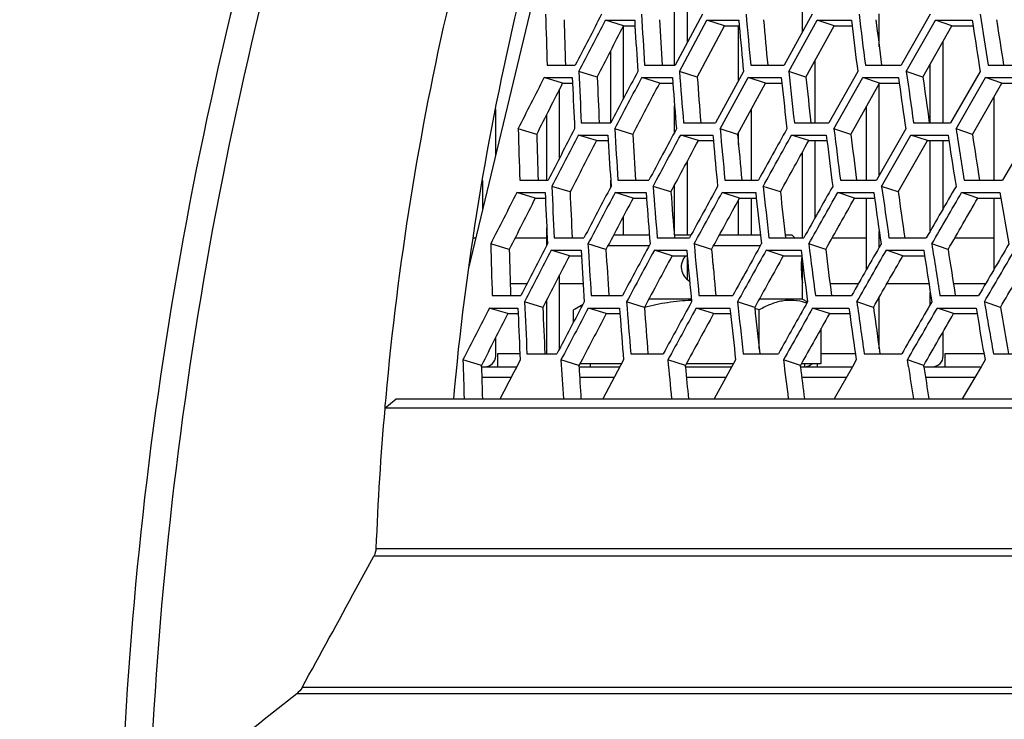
# Model space of a CAD drawing. Header units: millimetres. Extents: x 0 to 420, y 0 to 297.
# Tile 6 of 150: x 65.04 to 74.22, y 71.94 to 78.46. Entities that reach past the tile are written whole.
import ezdxf

# ---------------------------------------------------------------- set-up
doc = ezdxf.new("R2010")
doc.units = ezdxf.units.MM
doc.header["$LTSCALE"] = 23.1
doc.layers.get('0').update_dxf_attribs({"linetype": 'CONTINUOUS'})
for name, color, linetype in [('02___PRT_ALL_AXES', 7, 'CONTINUOUS'), ('06___PRT_ALL_SURFS', 7, 'CONTINUOUS'), ('DIM_PILOTEES', 7, 'CONTINUOUS')]:
    doc.layers.add(name, color=color, linetype=linetype)
doc.styles.get("Standard").update_dxf_attribs({"font": 'txt', "width": 0.7})
doc.dimstyles.new('DIMSTYLE_2', dxfattribs={"dimtxt": 2.5, "dimasz": 3.5, "dimexe": 2, "dimexo": 0, "dimtad": 1, "dimdec": 0, "dimlfac": 5, "dimdsep": 46, "dimtxsty": 'Standard', "dimblk": '_FILLED', "dimblk1": '_FILLED', "dimblk2": '_FILLED', "dimcen": 0, "dimazin": 2, "dimtp": 0.8, "dimtm": 0.8, "dimtfac": 1, "dimtdec": 0, "dimtofl": 0, "dimtmove": 0, "dimatfit": 3, "dimldrblk": '_FILLED', "dimfxl": 0, "dimtolj": 1, "dimarcsym": 0})
doc.dimstyles.new('DIMSTYLE_4', dxfattribs={"dimtxt": 2.5, "dimasz": 3.5, "dimexe": 2, "dimexo": 0, "dimtad": 1, "dimdec": 0, "dimlfac": 5, "dimdsep": 46, "dimtxsty": 'Standard', "dimblk": '_FILLED', "dimblk1": '_FILLED', "dimblk2": '_FILLED', "dimcen": 0, "dimazin": 2, "dimtp": 0.5, "dimtm": 0.5, "dimtfac": 1, "dimtdec": 0, "dimtofl": 0, "dimtmove": 0, "dimatfit": 3, "dimldrblk": '_FILLED', "dimfxl": 0, "dimtolj": 1, "dimarcsym": 0})
doc.dimstyles.new('DIMSTYLE_5', dxfattribs={"dimtxt": 2.5, "dimasz": 3.5, "dimexe": 2, "dimexo": 0, "dimtad": 1, "dimdec": 1, "dimlfac": 5, "dimdsep": 46, "dimtxsty": 'Standard', "dimblk": '_FILLED', "dimblk1": '_FILLED', "dimblk2": '_FILLED', "dimcen": 0, "dimazin": 2, "dimtp": 0.3, "dimtm": 0.3, "dimtfac": 1, "dimtdec": 1, "dimtofl": 0, "dimtmove": 0, "dimatfit": 3, "dimldrblk": '_FILLED', "dimfxl": 0, "dimtolj": 1, "dimarcsym": 0})

# ---------------------------------------------------------------- blocks, each defined once
blk = doc.blocks.new('_FILLED')
at = {"color": 0, "linetype": 'ByBlock'}
blk.add_solid([(0, 0), (-1, 0.1429), (-1, -0.1429)], dxfattribs=at)
blk = doc.blocks.new('*D5')
at = {"layer": 'DIM_PILOTEES', "color": 2, "linetype": 'Continuous'}
for p, q in [((103.5571, 103.858), (38.5903, 103.858)), ((40.5903, 103.858), (40.5903, 68.4239)), ((40.5903, 32.9897), (40.5903, 68.4239)), ((103.5571, 32.9897), (38.5903, 32.9897))]:
    blk.add_line(p, q, dxfattribs=at)
at = {"layer": 'DIM_PILOTEES', "color": 2, "linetype": 'Continuous', "xscale": 3.5, "yscale": 3.5, "zscale": 3.5}
for p, rotation in [((40.5903, 103.858), 90), ((40.5903, 32.9897), 270)]:
    blk.add_blockref('_FILLED', p, dxfattribs=dict(at, rotation=rotation))
at = {"layer": 'DIM_PILOTEES', "color": 2, "linetype": 'Continuous', "insert": (37.4653, 68.4239), "char_height": 2.5, "width": 8.303571, "attachment_point": 2, "rotation": 90, "line_spacing_factor": 0.9}
blk.add_mtext('{\\ftxt;\\W0.0001;\\H0.0001;\\~}{\\ftxt;\\W2.2142857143;\\H2.5; }{\\ftxt;\\W0.0001;\\H0.0001;\\~}', dxfattribs=at)
blk = doc.blocks.new('*D6')
at = {"layer": 'DIM_PILOTEES', "color": 2, "linetype": 'Continuous'}
for p, q in [((55.0188, 68.4239), (55.0188, 114.3385)), ((152.0954, 68.4239), (152.0954, 114.3385)), ((55.0188, 112.3385), (103.5571, 112.3385)), ((152.0954, 112.3385), (103.5571, 112.3385))]:
    blk.add_line(p, q, dxfattribs=at)
at = {"layer": 'DIM_PILOTEES', "color": 2, "linetype": 'Continuous', "xscale": 3.5, "yscale": 3.5, "zscale": 3.5, "rotation": 180}
blk.add_blockref('_FILLED', (55.0188, 112.3385), dxfattribs=at)
at = {"layer": 'DIM_PILOTEES', "color": 2, "linetype": 'Continuous', "xscale": 3.5, "yscale": 3.5, "zscale": 3.5}
blk.add_blockref('_FILLED', (152.0954, 112.3385), dxfattribs=at)
at = {"layer": 'DIM_PILOTEES', "color": 2, "linetype": 'Continuous', "insert": (103.8477, 115.4635), "char_height": 2.5, "width": 8.571429, "attachment_point": 2, "line_spacing_factor": 0.9}
blk.add_mtext('{\\ftxt;\\W0.0001;\\H0.0001;\\~}{\\ftxt;\\W2.2857142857;\\H2.5; }{\\ftxt;\\W0.0001;\\H0.0001;\\~}', dxfattribs=at)
blk = doc.blocks.new('*D7')
at = {"layer": 'DIM_PILOTEES', "color": 2, "linetype": 'Continuous'}
for p, q in [((55.0188, 68.4239), (55.0188, 109.4542)), ((61.7571, 82.6039), (61.7571, 109.4542)), ((55.0188, 107.4542), (44.4467, 107.4542)), ((44.4467, 107.4542), (58.3879, 107.4542)), ((69.2571, 107.4542), (58.3879, 107.4542)), ((61.7571, 107.4542), (69.2571, 107.4542))]:
    blk.add_line(p, q, dxfattribs=at)
at = {"layer": 'DIM_PILOTEES', "color": 2, "linetype": 'Continuous', "xscale": 3.5, "yscale": 3.5, "zscale": 3.5}
blk.add_blockref('_FILLED', (55.0188, 107.4542), dxfattribs=at)
at = {"layer": 'DIM_PILOTEES', "color": 2, "linetype": 'Continuous', "xscale": 3.5, "yscale": 3.5, "zscale": 3.5, "rotation": 180}
blk.add_blockref('_FILLED', (61.7571, 107.4542), dxfattribs=at)
at = {"layer": 'DIM_PILOTEES', "color": 2, "linetype": 'Continuous', "insert": (51.411, 110.5792), "char_height": 2.5, "width": 10.446429, "attachment_point": 3, "line_spacing_factor": 0.9}
blk.add_mtext('{\\ftxt;\\W0.0001;\\H0.0001;\\~}{\\ftxt;\\W2.7857142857;\\H2.5; }{\\ftxt;\\W0.0001;\\H0.0001;\\~}', dxfattribs=at)

msp = doc.modelspace()

# ---------------------------------------------------------------- linework, layer by layer
at = {"color": 7, "linetype": 'Continuous'}
for p, q in [((70.4228, 81.1321), (69.2239, 76.1422)), ((71.2651, 78.2445), (71.2651, 78.934)), ((72.3371, 78.3434), (72.3371, 78.934)), ((71.1451, 78.0322), (71.1451, 78.7266)), ((71.4066, 78.509), (71.1517, 78.0322)), ((72.4286, 78.509), (72.1653, 78.0322)), ((73.0531, 78.2039), (73.0531, 78.5127)), ((73.5281, 78.509), (73.257, 78.0322)), ((70.6691, 78.4001), (70.4995, 78.4518)), ((70.4995, 78.4518), (70.7728, 78.4518)), ((70.6691, 77.7237), (70.6691, 78.4001)), ((70.7728, 78.4518), (70.7758, 78.4001)), ((71.1908, 77.9749), (71.4463, 78.4518)), ((71.6111, 78.4001), (71.4463, 78.4518)), ((71.4463, 78.4518), (71.7436, 78.4518)), ((71.7411, 77.89), (71.7411, 78.4001)), ((71.7436, 78.4518), (71.7482, 78.4001)), ((72.2091, 77.9749), (72.4729, 78.4518)), ((72.6325, 78.4001), (72.4729, 78.4518)), ((72.4729, 78.4518), (72.7935, 78.4518)), ((72.7935, 78.4518), (72.7998, 78.4001)), ((73.3053, 77.9749), (73.5769, 78.4518)), ((73.7309, 78.4001), (73.5769, 78.4518)), ((73.5769, 78.4518), (73.92, 78.4518)), ((73.92, 78.4518), (73.9279, 78.4001)), ((73.6491, 77.4976), (73.6491, 78.256)), ((70.5491, 77.4976), (70.5491, 78.1674)), ((69.9568, 78.0322), (70.2186, 78.0322)), ((70.8654, 78.0322), (71.1517, 78.0322)), ((71.8553, 78.0322), (72.1653, 78.0322)), ((72.4571, 77.4976), (72.4571, 78.0821)), ((72.9241, 78.0322), (73.257, 78.0322)), ((73.5291, 77.4976), (73.5291, 78.0445)), ((74.0691, 78.0322), (74.4241, 78.0322)), ((70.4233, 77.9232), (70.253, 77.9749)), ((71.3563, 77.9232), (71.1908, 77.9749)), ((71.7874, 77.9749), (71.5275, 77.4976)), ((72.3695, 77.9232), (72.2091, 77.9749)), ((72.8524, 77.9749), (72.5844, 77.4976)), ((73.4602, 77.9232), (73.3053, 77.9749)), ((73.9938, 77.9749), (73.7184, 77.4976)), ((70.1013, 77.8659), (69.9295, 77.9177)), ((69.9295, 77.9177), (70.1915, 77.9177)), ((70.1915, 77.9177), (70.1937, 77.8659)), ((71.0061, 77.8659), (70.8389, 77.9177)), ((70.8389, 77.9177), (71.1253, 77.9177)), ((71.1253, 77.9177), (71.1292, 77.8659)), ((71.1253, 77.9177), (71.1292, 77.8659)), ((71.5691, 77.4403), (71.8296, 77.9177)), ((71.9918, 77.8659), (71.8296, 77.9177)), ((71.8296, 77.9177), (72.1398, 77.9177)), ((72.1398, 77.9177), (72.1453, 77.8659)), ((72.6307, 77.4403), (72.8992, 77.9177)), ((73.056, 77.8659), (72.8992, 77.9177)), ((72.8992, 77.9177), (73.2324, 77.9177)), ((73.0531, 77.0085), (73.0531, 77.8606)), ((73.2324, 77.9177), (73.2395, 77.8659)), ((73.7692, 77.4403), (74.0451, 77.9177)), ((74.1962, 77.8659), (74.0451, 77.9177)), ((74.0451, 77.9177), (74.4004, 77.9177)), ((70.0731, 77.1703), (70.0731, 77.8102)), ((74.1251, 76.9621), (74.1251, 77.7426)), ((69.4771, 77.1958), (69.4771, 77.6223)), ((69.9531, 76.9621), (69.9531, 77.5734)), ((71.1451, 77.4089), (71.1451, 77.6562)), ((71.8611, 76.9621), (71.8611, 77.6257)), ((72.9331, 76.9621), (72.9331, 77.6467)), ((70.2751, 77.4976), (70.5502, 77.4976)), ((71.2282, 77.4976), (71.5275, 77.4976)), ((72.2617, 77.4976), (72.5844, 77.4976)), ((73.373, 77.4976), (73.7184, 77.4976)), ((69.8596, 77.3885), (69.6871, 77.4403)), ((70.7551, 77.3885), (70.5871, 77.4403)), ((71.7322, 77.3885), (71.5691, 77.4403)), ((71.7411, 77.2909), (71.7411, 77.4049)), ((72.7884, 77.3885), (72.6307, 77.4403)), ((73.2993, 77.4403), (73.0267, 76.9621)), ((73.9212, 77.3885), (73.7692, 77.4403)), ((74.4823, 77.4403), (74.2025, 76.9621)), ((70.4177, 77.3312), (70.2481, 77.3829)), ((70.2481, 77.3829), (70.5234, 77.3829)), ((70.5234, 77.3829), (70.5265, 77.3312)), ((71.3668, 77.3312), (71.202, 77.3829)), ((71.202, 77.3829), (71.5015, 77.3829)), ((71.5015, 77.3829), (71.5062, 77.3312)), ((72.3959, 77.3312), (72.2363, 77.3829)), ((72.2363, 77.3829), (72.5593, 77.3829)), ((72.4571, 76.6168), (72.4571, 77.3312)), ((72.5593, 77.3829), (72.5656, 77.3312)), ((73.0754, 76.9046), (73.3485, 77.3829)), ((73.5025, 77.3312), (73.3485, 77.3829)), ((73.3485, 77.3829), (73.6942, 77.3829)), ((73.5291, 76.4896), (73.5291, 77.3312)), ((73.6491, 76.6973), (73.6491, 77.3312)), ((73.6942, 77.3829), (73.7022, 77.3312)), ((72.3371, 76.4251), (72.3371, 77.2249)), ((71.2651, 76.4539), (71.2651, 77.1415)), ((69.3571, 76.6964), (69.3571, 76.9599)), ((69.7018, 76.9621), (69.9655, 76.9621)), ((70.5491, 76.8977), (70.5491, 76.9622)), ((70.6172, 76.9621), (70.9056, 76.9621)), ((71.6145, 76.9621), (71.9268, 76.9621)), ((72.6912, 76.9621), (73.0267, 76.9621)), ((73.8448, 76.9621), (74.2025, 76.9621)), ((69.8462, 76.7954), (69.6744, 76.8471)), ((69.6744, 76.8471), (69.9384, 76.8471)), ((69.9384, 76.8471), (69.9406, 76.7954)), ((70.1705, 76.8528), (70.0002, 76.9046)), ((70.7578, 76.7954), (70.5905, 76.8471)), ((70.5905, 76.8471), (70.8791, 76.8471)), ((70.8791, 76.8471), (70.883, 76.7954)), ((71.1106, 76.8528), (70.945, 76.9046)), ((71.1451, 76.4539), (71.1451, 76.9173)), ((71.7509, 76.7954), (71.5886, 76.8471)), ((71.5886, 76.8471), (71.9012, 76.8471)), ((71.9012, 76.8471), (71.9067, 76.7954)), ((72.1314, 76.8528), (71.9709, 76.9046)), ((72.8231, 76.7954), (72.6662, 76.8471)), ((72.6662, 76.8471), (73.0019, 76.8471)), ((73.0019, 76.8471), (73.0091, 76.7954)), ((73.2303, 76.8528), (73.0754, 76.9046)), ((73.9718, 76.7954), (73.8207, 76.8471)), ((73.8207, 76.8471), (74.1787, 76.8471)), ((74.1787, 76.8471), (74.1875, 76.7954)), ((71.7411, 76.4539), (71.7411, 76.7774)), ((71.8611, 76.4539), (71.8611, 76.7954)), ((72.9331, 76.1284), (72.9331, 76.7954)), ((74.1251, 76.1348), (74.1251, 76.7954)), ((70.6691, 76.4539), (70.6691, 76.6272)), ((69.9531, 76.3539), (69.9531, 76.5173)), ((73.0531, 76.3385), (73.0531, 76.4831)), ((69.2693, 76.4239), (69.2916, 76.4239)), ((69.6577, 76.4239), (69.9531, 76.4239)), ((70.0228, 76.4251), (70.3, 76.4251)), ((70.5778, 76.4539), (70.9094, 76.4539)), ((70.983, 76.4251), (71.2846, 76.4251)), ((71.1414, 76.4539), (71.3002, 76.4539)), ((71.5648, 76.4539), (71.944, 76.4539)), ((72.0242, 76.4251), (72.3494, 76.4251)), ((72.1749, 76.4539), (72.2371, 76.4539)), ((72.2371, 76.4539), (72.2659, 76.4251)), ((72.6144, 76.4239), (72.9331, 76.4239)), ((73.0531, 76.4239), (73.0615, 76.4239)), ((73.1439, 76.4251), (73.4918, 76.4251)), ((73.7574, 76.4239), (74.1251, 76.4239)), ((69.6029, 76.3157), (69.4305, 76.3674)), ((70.1653, 76.258), (69.9957, 76.3098)), ((69.9957, 76.3098), (70.2731, 76.3098)), ((70.2731, 76.3098), (70.2762, 76.258)), ((70.2731, 76.3098), (70.2762, 76.258)), ((70.5052, 76.3157), (70.3372, 76.3674)), ((70.5253, 76.3539), (70.909, 76.3539)), ((71.1215, 76.258), (70.9567, 76.3098)), ((70.9567, 76.3098), (71.2584, 76.3098)), ((71.2584, 76.3098), (71.2632, 76.258)), ((71.4896, 76.3157), (71.3266, 76.3674)), ((71.5104, 76.3539), (71.9461, 76.3539)), ((72.1583, 76.258), (71.9987, 76.3098)), ((71.9987, 76.3098), (72.3241, 76.3098)), ((72.3241, 76.3098), (72.3305, 76.258)), ((72.5537, 76.3157), (72.396, 76.3674)), ((73.2733, 76.258), (73.1192, 76.3098)), ((73.1192, 76.3098), (73.4675, 76.3098)), ((73.4675, 76.3098), (73.4755, 76.258)), ((73.4675, 76.3098), (73.4755, 76.258)), ((73.695, 76.3157), (73.543, 76.3674)), ((71.2651, 76.0356), (71.2651, 76.2374)), ((72.3371, 76.0039), (72.3371, 76.2049)), ((70.0731, 75.3927), (70.0731, 76.08)), ((69.6121, 75.9996), (69.7697, 75.9996)), ((70.0731, 75.9996), (70.2919, 75.9996)), ((72.5931, 75.9996), (72.8597, 75.9996)), ((73.126, 75.9996), (73.5159, 75.9996)), ((73.5291, 75.8043), (73.5291, 75.916)), ((73.7443, 75.9996), (74.046, 75.9996)), ((69.4454, 75.8862), (69.7111, 75.8862)), ((69.9163, 75.7766), (69.7461, 75.8283)), ((69.9531, 75.3439), (69.9531, 75.8478)), ((70.3676, 75.8862), (70.6582, 75.8862)), ((70.8635, 75.7766), (70.6979, 75.8283)), ((71.3724, 75.8862), (71.687, 75.8862)), ((71.8919, 75.7766), (71.7315, 75.8283)), ((72.4572, 75.8862), (72.7951, 75.8862)), ((72.9991, 75.7766), (72.8442, 75.8283)), ((73.0531, 75.3919), (73.0531, 75.8715)), ((73.6193, 75.8862), (73.9797, 75.8862)), ((74.1823, 75.7766), (74.0333, 75.8283)), ((69.5896, 75.7187), (69.4178, 75.7704)), ((69.4178, 75.7704), (69.6837, 75.7704)), ((69.6837, 75.7704), (69.686, 75.7187)), ((70.508, 75.7187), (70.3408, 75.7704)), ((70.3408, 75.7704), (70.6315, 75.7704)), ((70.6315, 75.7704), (70.6354, 75.7187)), ((71.5086, 75.7187), (71.3463, 75.7704)), ((71.3463, 75.7704), (71.6612, 75.7704)), ((71.6612, 75.7704), (71.6667, 75.7187)), ((72.5888, 75.7187), (72.432, 75.7704)), ((72.432, 75.7704), (72.7702, 75.7704)), ((72.7702, 75.7704), (72.7773, 75.7187)), ((72.7702, 75.7704), (72.7774, 75.7187)), ((73.7461, 75.7187), (73.595, 75.7704)), ((73.595, 75.7704), (73.9557, 75.7704)), ((73.9557, 75.7704), (73.9646, 75.7187)), ((73.6491, 75.3239), (73.6491, 75.5506)), ((69.4771, 75.3239), (69.4771, 75.4971)), ((69.3444, 75.235), (69.1719, 75.2868)), ((69.4931, 75.3439), (69.4931, 75.2239)), ((69.7029, 75.3439), (69.4931, 75.3439)), ((69.7687, 75.345), (70.048, 75.345)), ((70.2534, 75.235), (70.0855, 75.2868)), ((70.6689, 75.2868), (70.4749, 74.9249)), ((70.7361, 75.345), (71.0399, 75.345)), ((71.2452, 75.235), (71.0822, 75.2868)), ((71.714, 75.2868), (71.5136, 74.9249)), ((71.7851, 75.345), (72.1127, 75.345)), ((72.3174, 75.235), (72.1597, 75.2868)), ((72.8301, 75.3439), (72.5118, 75.3439)), ((72.8383, 75.2868), (72.8023, 75.2239)), ((72.8383, 75.2868), (72.8023, 75.2239)), ((72.9131, 75.345), (73.2637, 75.345)), ((73.325, 75.2239), (73.3152, 75.2868)), ((73.325, 75.2239), (73.3152, 75.2868)), ((73.4672, 75.235), (73.3152, 75.2868)), ((73.6651, 75.3439), (73.6651, 75.2239)), ((74.0291, 75.3439), (73.6651, 75.3439)), ((74.039, 75.2868), (74.0021, 75.2239)), ((74.039, 75.2868), (74.0021, 75.2239)), ((74.1173, 75.345), (74.49, 75.345)), ((69.3444, 75.2239), (69.673, 75.2239)), ((70.2534, 75.2239), (70.6351, 75.2239)), ((71.2452, 75.2239), (71.6791, 75.2239)), ((72.3187, 75.2239), (72.8023, 75.2239)), ((72.4731, 75.2539), (72.4731, 75.2239)), ((72.8023, 75.2239), (72.632, 74.9249)), ((73.4689, 75.2239), (74.0021, 75.2239)), ((74.0021, 75.2239), (73.8273, 74.9249)), ((69.3474, 75.1252), (69.6219, 75.1252)), ((70.26, 75.1252), (70.5822, 75.1252)), ((71.2553, 75.1252), (71.6244, 75.1252)), ((72.3309, 75.1252), (72.7461, 75.1252)), ((73.4842, 75.1252), (73.9444, 75.1252)), ((68.4428, 74.8361), (68.5506, 74.925)), ((68.5506, 74.9249), (139.5636, 74.9249)), ((139.6714, 74.8361), (68.4428, 74.8361)), ((68.3605, 73.5291), (139.7537, 73.5291)), ((68.1775, 73.1582), (68.3411, 73.4596)), ((139.7731, 73.4596), (68.3411, 73.4596)), ((140.4923, 72.1772), (67.6218, 72.1772)), ((140.4415, 72.2364), (67.6726, 72.2364))]:
    msp.add_line(p, q, dxfattribs=at)
for centre, radius, start, end in [((95.551, 72.4887), 27.2096, 159.1374, 174.84109), ((95.3671, 72.5116), 26.3954, 158.64122, 174.75498), ((156.1663, 80.8118), 86.2543, 181.529822, 181.846721), ((156.4451, 83.5354), 85.7564, 183.360158, 183.679361), ((157.1954, 86.2428), 85.7341, 185.175487, 185.495558), ((158.4018, 88.9631), 86.1738, 186.96794, 187.287468), ((160.0524, 91.7239), 87.0666, 188.730045, 189.047666), ((156.9235, 83.3726), 86.2911, 183.303512, 183.586299), ((157.6957, 86.1016), 86.2918, 185.120482, 185.40395), ((158.9267, 88.8451), 86.758, 186.914799, 187.197699), ((160.6052, 91.631), 87.6813, 188.678968, 188.960092), ((159.5238, 81.8671), 89.3557, 182.496467, 182.802865), ((160.3299, 84.7159), 89.3936, 184.324653, 184.63153), ((161.6126, 87.5824), 89.9183, 186.133574, 186.439569), ((163.3633, 90.4964), 90.9243, 187.915518, 188.219314), ((160.042, 81.6884), 89.9296, 182.436082, 182.707539), ((160.8753, 84.5597), 89.9954, 184.265555, 184.537342), ((162.1882, 87.4506), 90.5517, 186.076012, 186.346924), ((163.9728, 90.3912), 91.5937, 187.859722, 188.128592), ((162.8466, 80.0625), 93.1965, 181.612297, 181.906435), ((307.185, -45.4086), 266.9225, 152.597299, 152.712863), ((163.741, 83.0568), 93.3231, 183.450353, 183.744534), ((165.1342, 86.0755), 93.9627, 185.272941, 185.565853), ((167.0215, 89.1507), 95.1145, 187.072143, 187.362515), ((169.4016, 92.3141), 96.7822, 188.840446, 189.127069), ((306.3722, -45.2853), 266.0867, 152.547786, 152.663794), ((164.3322, 82.8836), 93.9699, 183.387456, 183.648038), ((165.7623, 85.9278), 94.6473, 185.211228, 185.470583), ((167.6907, 89.0311), 95.8419, 187.011871, 187.268874), ((170.1171, 92.2257), 97.5587, 188.781852, 189.035434), ((278.4628, -29.6318), 234.3723, 152.979119, 153.110676), ((167.4257, 81.2522), 97.5224, 182.555154, 182.837188), ((299.3836, -44.0123), 258.8136, 152.14751, 152.267507), ((298.524, -43.8324), 257.9093, 152.10098, 152.221491), ((168.9704, 84.4273), 98.3136, 184.388426, 184.668756), ((171.0386, 87.6705), 99.6509, 186.202101, 186.479502), ((173.6344, 91.0165), 101.5444, 187.988436, 188.261743), ((168.0627, 81.0602), 98.2148, 182.488783, 182.738677), ((169.6522, 84.2615), 99.0509, 184.322861, 184.571135), ((171.7702, 87.534), 100.4392, 186.137626, 186.383195), ((174.4219, 90.9132), 102.3908, 187.925317, 188.16715), ((177.6169, 94.4352), 104.9228, 189.67864, 189.915772), ((171.3747, 79.2894), 101.9861, 181.64179, 181.912278), ((273.4468, -29.2325), 229.2557, 152.572819, 152.708237), ((272.8243, -29.161), 228.6122, 152.525592, 152.661509), ((173.1195, 82.6225), 102.9725, 183.482596, 183.750898), ((291.2504, -42.1408), 250.1825, 151.726106, 151.851173), ((290.3686, -41.9169), 249.2372, 151.682688, 151.808334), ((175.4216, 86.0383), 104.5433, 185.307769, 185.572707), ((312.0093, -56.9701), 274.6009, 150.950273, 151.065069), ((310.7889, -56.5411), 273.2584, 150.910629, 151.026083), ((178.292, 89.5751), 106.7164, 187.109373, 187.369823), ((181.7466, 93.2727), 109.5162, 188.879879, 189.134791), ((173.8556, 82.4363), 103.7635, 183.413508, 183.651218), ((176.2176, 85.8824), 105.3948, 185.239395, 185.474007), ((179.1554, 89.454), 107.6368, 187.042005, 187.272523), ((182.6863, 93.1917), 110.5158, 188.813794, 189.039288), ((177.5733, 80.6459), 107.9348, 182.558192, 182.81507), ((267.5135, -28.3907), 223.0554, 152.145122, 152.285468), ((180.1715, 84.236), 109.796, 184.391715, 184.644748), ((283.0015, -39.9086), 241.2697, 151.334239, 151.464983), ((183.3865, 87.9691), 112.3132, 186.205625, 186.45373), ((300.7772, -52.8965), 262.1704, 150.593884, 150.715075), ((187.2441, 91.8903), 115.522, 187.992176, 188.234343), ((191.777, 96.0479), 119.4671, 189.744093, 189.979396), ((253.4689, -18.0925), 206.6036, 152.979199, 153.129655), ((266.8646, -28.2789), 222.3688, 152.101058, 152.241969), ((282.1186, -39.6525), 240.3069, 151.29405, 151.425437), ((299.5981, -52.453), 260.8557, 150.557529, 150.679438), ((178.3631, 80.4369), 108.7795, 182.485932, 182.713639), ((181.0331, 84.0578), 110.7122, 184.319773, 184.543945), ((184.329, 87.8271), 113.3111, 186.134316, 186.353995), ((188.2786, 91.7906), 116.6141, 187.921803, 188.136094), ((192.917, 95.998), 120.6687, 189.67494, 189.883024), ((181.5615, 78.4607), 112.4343, 181.617623, 181.802111), ((69.3771, 75.3239), 0.1, 270, 360), ((250.8693, -18.6475), 204.0685, 152.593044, 152.707432), ((184.4328, 82.1928), 114.5556, 183.456156, 183.637495), ((187.9698, 86.0873), 117.3855, 185.279192, 185.456598), ((192.209, 90.1947), 120.9714, 187.078809, 187.25155), ((73.5491, 75.3239), 0.1, 270, 360), ((72.3571, 75.3239), 0.1, 270, 315.50212), ((197.8007, 94.6651), 125.9847, 188.877021, 189.01465), ((95.7491, 72.4639), 27.4091, 174.82669, 175.03487), ((95.8708, 72.4529), 27.5313, 175.03416, 177.75983), ((-95.6358, 162.2806), 186.4876, 331.128737, 331.451643), ((339.9367, -269.6858), 437.0649, 128.539482, 128.770779)]:
    msp.add_arc(centre, radius, start, end, dxfattribs=at)
for points, knots in [([(72.2772, 90.3299), (70.3379, 87.5293), (67.2674, 81.2591), (66.0884, 74.3873), (65.9784, 70.9249)], [0, 0, 0, 0, 0.495804, 1, 1, 1, 1]), ([(72.4738, 90.2618), (70.5686, 87.4857), (67.546, 81.2852), (66.3662, 74.4976), (66.244, 71.0751)], [0, 0, 0, 0, 0.495757, 1, 1, 1, 1])]:
    msp.add_open_spline(points, degree=3, knots=knots, dxfattribs=at)
for points in [[(70.4646, 78.509), (70.3825, 78.3501), (70.3005, 78.1912), (70.2186, 78.0322)], [(70.253, 77.9749), (70.335, 78.134), (70.4172, 78.2929), (70.4995, 78.4518)], [(70.8014, 77.9749), (70.7175, 77.8159), (70.6338, 77.6568), (70.5502, 77.4976)], [(69.6871, 77.4403), (69.7677, 77.5995), (69.8486, 77.7586), (69.9295, 77.9177)], [(70.5871, 77.4403), (70.6709, 77.5995), (70.7548, 77.7586), (70.8389, 77.9177)], [(71.1619, 77.4403), (71.0763, 77.2809), (70.9909, 77.1215), (70.9056, 76.9621)], [(72.1916, 77.4403), (72.1032, 77.2809), (72.0149, 77.1215), (71.9268, 76.9621)], [(70.945, 76.9046), (71.0305, 77.0641), (71.1162, 77.2236), (71.202, 77.3829)], [(71.9709, 76.9046), (72.0593, 77.0641), (72.1477, 77.2236), (72.2363, 77.3829)], [(71.5461, 76.9046), (71.4588, 76.7448), (71.3716, 76.585), (71.2846, 76.4251)], [(71.3266, 76.3674), (71.4138, 76.5274), (71.5011, 76.6873), (71.5886, 76.8471)], [(72.6191, 76.9046), (72.529, 76.7448), (72.4391, 76.585), (72.3494, 76.4251)], [(72.396, 76.3674), (72.486, 76.5274), (72.576, 76.6873), (72.6662, 76.8471)], [(73.769, 76.9046), (73.6765, 76.7448), (73.5841, 76.585), (73.4918, 76.4251)], [(73.543, 76.3674), (73.6355, 76.5274), (73.728, 76.6873), (73.8207, 76.8471)], [(73.0696, 76.3674), (72.9779, 76.2071), (72.8864, 76.0467), (72.7951, 75.8862)], [(72.8442, 75.8283), (72.9357, 75.9889), (73.0274, 76.1494), (73.1192, 76.3098)], [(74.2614, 76.3674), (74.1674, 76.2071), (74.0735, 76.0467), (73.9797, 75.8862)], [(74.0333, 75.8283), (74.1272, 75.9889), (74.2213, 76.1494), (74.3155, 76.3098)], [(73.543, 75.8283), (73.4497, 75.6673), (73.3566, 75.5062), (73.2637, 75.345)], [(73.3152, 75.2868), (73.4083, 75.4481), (73.5016, 75.6093), (73.595, 75.7704)], [(68.3605, 73.5291), (68.3595, 73.505), (68.3525, 73.4807), (68.3411, 73.4596)], [(67.6726, 72.2364), (67.6601, 72.2136), (67.6421, 72.1934), (67.6218, 72.1772)]]:
    msp.add_open_spline(points, degree=3, dxfattribs=at)
at = {"layer": '02___PRT_ALL_AXES', "color": 7, "linetype": 'Continuous'}
for p, q in [((72.3371, 76.0039), (72.337, 76.0044)), ((72.3371, 75.8539), (72.3371, 76.0039)), ((71.301, 75.8539), (70.9048, 75.8539)), ((71.3022, 75.8415), (71.2999, 75.8414)), ((71.3022, 75.8414), (71.2999, 75.8414)), ((72.3371, 75.8539), (71.9346, 75.8539)), ((72.3371, 75.8539), (72.3837, 75.827)), ((70.2894, 75.8033), (70.2024, 75.753)), ((70.2024, 75.6383), (70.2024, 75.753)), ((71.9344, 75.386), (71.9344, 75.753)), ((72.5118, 75.2539), (72.5118, 75.5816)), ((70.2633, 75.2539), (70.6512, 75.2539)), ((70.3571, 75.2539), (70.3571, 75.2239)), ((71.2555, 75.2539), (71.6957, 75.2539)), ((72.3279, 75.2539), (72.5118, 75.2539)), ((72.3571, 75.2539), (72.3571, 75.2239))]:
    msp.add_line(p, q, dxfattribs=at)
for centre, radius, start, end in [((71.3571, 76.1539), 0.15, 135.96785, 241.2848), ((71.3571, 76.1539), 0.15, 353.59064, 16.87444), ((73.3136, 76.154), 0.988, 174.10703, 188.71705), ((71.1268, 72.9563), 2.911, 73.89321, 74.73512), ((72.1928, 75.2733), 0.5727, 71.21835, 72.52176)]:
    msp.add_arc(centre, radius, start, end, dxfattribs=at)
for points, knots in [([(71.2999, 75.8414), (71.2263, 75.839), (71.0793, 75.8246), (70.935, 75.7941), (70.8637, 75.7759)], [0, 0, 0, 0, 0.499962, 1, 1, 1, 1]), ([(72.3648, 75.8196), (72.3297, 75.8307), (72.2574, 75.8457), (72.1459, 75.84), (72.037, 75.8073), (71.9684, 75.7726), (71.9344, 75.753)], [0, 0, 0, 0, 0.245793, 0.488279, 0.737824, 1, 1, 1, 1]), ([(70.2851, 75.7953), (70.2782, 75.7922), (70.25, 75.7793), (70.2226, 75.7647), (70.2024, 75.753)], [0, 0, 0, 0, 0.246362, 1, 1, 1, 1])]:
    msp.add_open_spline(points, degree=3, knots=knots, dxfattribs=at)
at = {"layer": '06___PRT_ALL_SURFS', "color": 7, "linetype": 'Continuous'}
for p, q in [((70.6691, 78.4001), (70.7758, 78.4001)), ((71.3563, 77.9232), (71.6111, 78.4001)), ((71.6111, 78.4001), (71.7482, 78.4001)), ((72.3695, 77.9232), (72.6325, 78.4001)), ((72.6325, 78.4001), (72.7998, 78.4001)), ((73.4602, 77.9232), (73.7309, 78.4001)), ((73.7309, 78.4001), (73.9279, 78.4001)), ((70.1013, 77.8659), (70.1937, 77.8659)), ((71.0061, 77.8659), (71.1292, 77.8659)), ((71.7322, 77.3885), (71.9918, 77.8659)), ((71.9918, 77.8659), (72.1453, 77.8659)), ((72.7884, 77.3885), (73.056, 77.8659)), ((73.056, 77.8659), (73.2395, 77.8659)), ((73.9212, 77.3885), (74.1962, 77.8659)), ((74.1962, 77.8659), (74.4092, 77.8659)), ((70.4177, 77.3312), (70.5265, 77.3312)), ((71.3668, 77.3312), (71.5062, 77.3312)), ((72.3959, 77.3312), (72.5656, 77.3312)), ((73.2303, 76.8528), (73.5025, 77.3312)), ((73.5025, 77.3312), (73.7022, 77.3312)), ((69.8462, 76.7954), (69.9406, 76.7954)), ((70.7578, 76.7954), (70.883, 76.7954)), ((71.7509, 76.7954), (71.9067, 76.7954)), ((72.8231, 76.7954), (73.0091, 76.7954)), ((73.9718, 76.7954), (74.1875, 76.7954)), ((70.1653, 76.258), (70.2762, 76.258)), ((71.1215, 76.258), (71.2632, 76.258)), ((72.1583, 76.258), (72.3305, 76.258)), ((73.2733, 76.258), (73.4755, 76.258)), ((69.5896, 75.7187), (69.686, 75.7187)), ((70.508, 75.7187), (70.6354, 75.7187)), ((71.5086, 75.7187), (71.6667, 75.7187)), ((72.5888, 75.7187), (72.7774, 75.7187)), ((73.7461, 75.7187), (73.9646, 75.7187)), ((69.3447, 75.2239), (69.3444, 75.235)), ((70.2541, 75.2239), (70.2534, 75.235)), ((71.2462, 75.2239), (71.2452, 75.235)), ((72.3187, 75.2239), (72.3174, 75.235)), ((73.4689, 75.2239), (73.4672, 75.235))]:
    msp.add_line(p, q, dxfattribs=at)
for centre, radius, start, end in [((156.4829, 80.6475), 86.3954, 181.452677, 181.734702), ((156.7178, 83.3631), 85.854, 183.275765, 183.559965), ((157.424, 86.0598), 85.7877, 185.084274, 185.369373), ((158.5856, 88.7667), 86.1823, 186.870382, 187.155126), ((160.1903, 91.5111), 87.0285, 188.626655, 188.90983), ((159.8007, 81.6937), 89.4569, 182.415692, 182.688533), ((160.5597, 84.5315), 89.4478, 184.236849, 184.510243), ((161.7943, 87.3839), 89.9239, 186.039195, 186.311932), ((163.4954, 90.2806), 90.8793, 187.81506, 188.085968), ((163.1283, 79.8883), 93.3022, 181.535297, 181.797287), ((163.9723, 82.8713), 93.3783, 183.36613, 183.628284), ((165.3137, 85.8753), 93.9656, 185.181926, 185.443078), ((167.1472, 88.9322), 95.0623, 186.974812, 187.233832), ((169.471, 92.0734), 96.6717, 188.737314, 188.993122), ((308.3328, -45.9282), 267.9486, 152.612163, 152.727298), ((167.659, 81.0661), 97.5795, 182.474673, 182.726095), ((169.1478, 84.2259), 98.314, 184.300951, 184.550983), ((171.1574, 87.4498), 99.5914, 186.108086, 186.355638), ((173.6913, 90.7722), 101.4207, 187.888378, 188.13241), ((280.1082, -30.1496), 235.8968, 153.040883, 153.171518), ((300.3969, -44.4459), 259.6797, 152.167549, 152.287165), ((171.6108, 79.103), 102.046, 181.565198, 181.806438), ((173.2951, 82.4204), 102.971, 183.398826, 183.638246), ((175.5332, 85.816), 104.4764, 185.21725, 185.4538), ((178.3353, 89.3276), 106.5788, 187.012579, 187.245257), ((181.7163, 92.9945), 109.3014, 188.777324, 189.005191), ((274.4108, -29.66), 230.0758, 152.589577, 152.724551), ((292.149, -42.4978), 250.9105, 151.751322, 151.876051), ((312.8147, -57.2298), 275.199, 150.983649, 151.098208), ((177.7476, 80.4436), 107.9322, 182.478277, 182.707635), ((180.2758, 84.0127), 109.7218, 184.304858, 184.530916), ((183.4152, 87.7191), 112.1609, 186.112277, 186.334068), ((187.1903, 91.6074), 115.2834, 187.89283, 188.109452), ((191.6326, 95.7246), 119.1322, 189.639275, 189.849896), ((254.8583, -18.5155), 207.8571, 153.040504, 153.189973), ((268.3876, -28.7565), 223.7663, 152.167133, 152.307079), ((283.8045, -40.1989), 241.8811, 151.364623, 151.495069), ((301.4856, -53.0878), 262.6497, 150.632346, 150.753334), ((181.8075, 78.2621), 112.5038, 181.54751, 181.699818), ((184.6115, 81.9756), 114.5566, 183.378845, 183.528635), ((188.0753, 85.846), 117.3109, 185.195081, 185.341708), ((192.2339, 89.9229), 120.8127, 186.988345, 187.131203), ((197.131, 94.2599), 125.1187, 188.751161, 188.889695)]:
    msp.add_arc(centre, radius, start, end, dxfattribs=at)
for points in [[(70.4233, 77.9232), (70.5051, 78.0822), (70.587, 78.2412), (70.6691, 78.4001)], [(69.8596, 77.3885), (69.94, 77.5477), (70.0206, 77.7069), (70.1013, 77.8659)], [(70.7551, 77.3885), (70.8386, 77.5477), (70.9223, 77.7068), (71.0061, 77.8659)], [(71.1106, 76.8528), (71.1958, 77.0124), (71.2812, 77.1718), (71.3668, 77.3312)], [(72.1314, 76.8528), (72.2194, 77.0123), (72.3076, 77.1718), (72.3959, 77.3312)], [(71.4896, 76.3157), (71.5765, 76.4757), (71.6636, 76.6355), (71.7509, 76.7954)], [(72.5537, 76.3157), (72.6434, 76.4757), (72.7332, 76.6355), (72.8231, 76.7954)], [(73.695, 76.3157), (73.7871, 76.4756), (73.8794, 76.6355), (73.9718, 76.7954)], [(72.9991, 75.7766), (73.0903, 75.9371), (73.1817, 76.0976), (73.2733, 76.258)], [(74.1823, 75.7766), (74.2759, 75.9371), (74.3697, 76.0976), (74.4636, 76.258)], [(73.4672, 75.235), (73.56, 75.3963), (73.653, 75.5576), (73.7461, 75.7187)]]:
    msp.add_open_spline(points, degree=3, dxfattribs=at)

# ---------------------------------------------------------------- dimensions: what is measured, and where the dimension line sits
at = {"layer": 'DIM_PILOTEES', "color": 2, "linetype": 'Continuous'}
for base, p1, p2, angle, text, dimstyle, picture, middle in [((55.0188, 112.3385), (152.0954, 68.4239), (55.0188, 68.4239), 180, '{\\ftxt;\\W0.0001;\\H0.0001;\\~}{\\ftxt;\\W2.2857142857;\\H2.5; }{\\ftxt;\\W0.0001;\\H0.0001;\\~}', 'DIMSTYLE_2', '*D6', (103.4905, 112.3385)), ((55.0188, 107.4542), (61.7571, 82.6039), (55.0188, 68.4239), 180, '{\\ftxt;\\W0.0001;\\H0.0001;\\~}{\\ftxt;\\W2.7857142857;\\H2.5; }{\\ftxt;\\W0.0001;\\H0.0001;\\~}', 'DIMSTYLE_5', '*D7', (47.5717, 107.4542)), ((40.5903, 32.9897), (103.5571, 103.858), (103.5571, 32.9897), 270, '{\\ftxt;\\W0.0001;\\H0.0001;\\~}{\\ftxt;\\W2.2142857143;\\H2.5; }{\\ftxt;\\W0.0001;\\H0.0001;\\~}', 'DIMSTYLE_4', '*D5', (40.5903, 68.0667))]:
    dim = msp.add_linear_dim(base=base, p1=p1, p2=p2, angle=angle, text=text, dimstyle=dimstyle, dxfattribs=at)
    dim.commit()
    dim.dimension.update_dxf_attribs({"geometry": picture, "text_midpoint": middle, "dimtype": 160})

doc.saveas('drawing.dxf')
